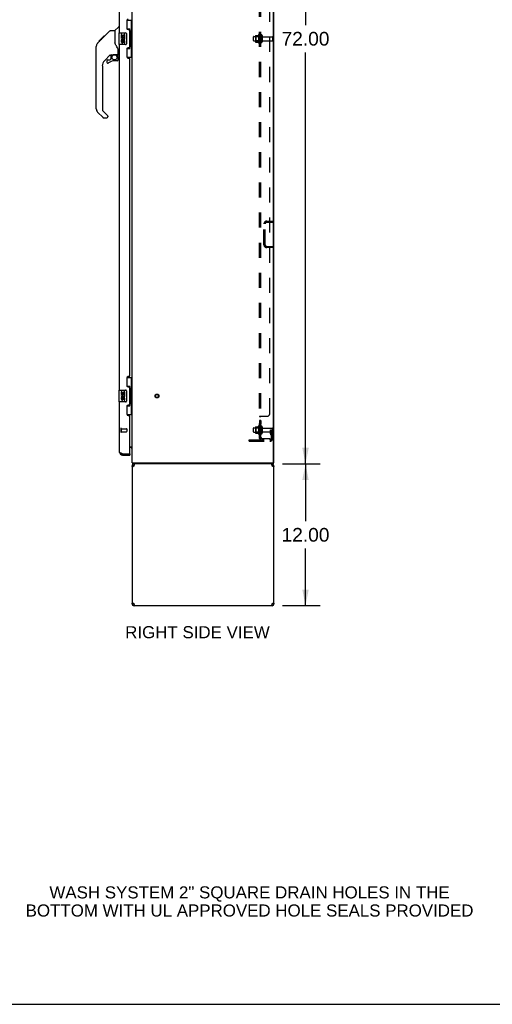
# Model space of a CAD drawing. Header units: inches. Extents: x 0 to 232, y 0 to 150.
# Tile 16 of 20: x 115 to 155, y 0 to 83. Entities that reach past the tile are written whole.
import ezdxf

# ---------------------------------------------------------------- set-up
doc = ezdxf.new("R2010")
doc.units = ezdxf.units.IN
doc.header["$LTSCALE"] = 12.75
doc.header["$MEASUREMENT"] = 0
doc.linetypes.add('HIDDEN', pattern=[0.2, 0.1, -0.1])
doc.layers.get('0').update_dxf_attribs({"linetype": 'CONTINUOUS'})
for name, color, linetype in [('02___PRT_ALL_AXES', 7, 'CONTINUOUS'), ('DEFAULT_2', 8, 'HIDDEN'), ('DIMENSIONS', 7, 'CONTINUOUS')]:
    doc.layers.add(name, color=color, linetype=linetype)
doc.styles.get("Standard").update_dxf_attribs({"font": 'arial.ttf'})
doc.dimstyles.new('DIMSTYLE_1', dxfattribs={"dimtxt": 1.159091, "dimasz": 1.363636, "dimexe": 0.09, "dimexo": 0.07, "dimgap": 0.0425, "dimtad": 0, "dimtih": 1, "dimtoh": 1, "dimzin": 4, "dimdsep": 46, "dimtxsty": 'Standard', "dimblk": '_FILLED', "dimblk1": '_FILLED', "dimblk2": '_FILLED', "dimcen": 0.09, "dimazin": 1, "dimtfac": 1, "dimtdec": 3, "dimtofl": 0, "dimtmove": 0, "dimatfit": 3, "dimldrblk": '_FILLED', "dimfxl": 1, "dimtolj": 1, "dimtzin": 4, "dimarcsym": 0})

# ---------------------------------------------------------------- blocks, each defined once
blk = doc.blocks.new('_FILLED')
at = {"color": 0, "linetype": 'ByBlock'}
blk.add_solid([(0, 0), (-1, 0.2), (-1, -0.2)], dxfattribs=at)
blk = doc.blocks.new('*D16')
at = {"layer": 'DIMENSIONS', "color": 2, "linetype": 'Continuous'}
for p, q in [((137.549, 117.751), (140.6, 117.751)), ((139.372, 117.751), (139.372, 82.91)), ((139.372, 45.751), (139.372, 80.592)), ((137.549, 45.751), (140.6, 45.751))]:
    blk.add_line(p, q, dxfattribs=at)
at = {"layer": 'DIMENSIONS', "color": 2, "linetype": 'Continuous', "xscale": 1.3636363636, "yscale": 1.3636363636, "zscale": 1.3636363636}
for p, rotation in [((139.372, 117.751), 90), ((139.372, 45.751), 270)]:
    blk.add_blockref('_FILLED', p, dxfattribs=dict(at, rotation=rotation))
at = {"layer": 'DIMENSIONS', "color": 2, "linetype": 'Continuous', "insert": (139.372, 82.33), "char_height": 1.1591, "width": 4.05035, "attachment_point": 2, "line_spacing_factor": 0.9}
blk.add_mtext('72.00', dxfattribs=at)
blk = doc.blocks.new('*D17')
at = {"layer": 'DIMENSIONS', "color": 2, "linetype": 'Continuous'}
for p, q in [((137.42, 45.751), (140.6, 45.751)), ((139.372, 45.751), (139.372, 40.91)), ((139.372, 33.751), (139.372, 38.592)), ((137.42, 33.751), (140.6, 33.751))]:
    blk.add_line(p, q, dxfattribs=at)
at = {"layer": 'DIMENSIONS', "color": 2, "linetype": 'Continuous', "xscale": 1.3636363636, "yscale": 1.3636363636, "zscale": 1.3636363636}
for p, rotation in [((139.372, 45.751), 90), ((139.372, 33.751), 270)]:
    blk.add_blockref('_FILLED', p, dxfattribs=dict(at, rotation=rotation))
at = {"layer": 'DIMENSIONS', "color": 2, "linetype": 'Continuous', "insert": (139.372, 40.33), "char_height": 1.1591, "width": 4.05035, "attachment_point": 2, "line_spacing_factor": 0.9}
blk.add_mtext('12.00', dxfattribs=at)

msp = doc.modelspace()

# ---------------------------------------------------------------- linework, layer by layer
at = {"color": 3, "linetype": 'Continuous'}
for p, q in [((124.709, 45.855), (124.709, 117.647)), ((136.657, 45.917), (136.657, 117.584)), ((136.709, 45.855), (136.709, 117.647)), ((123.651, 82.251), (123.651, 111.501)), ((124.255, 83.268), (124.255, 82.648)), ((124.385, 82.518), (124.445, 82.518)), ((124.505, 81.043), (124.505, 82.458)), ((123.651, 52.001), (123.651, 81.251)), ((124.445, 80.983), (124.385, 80.983)), ((124.255, 80.853), (124.255, 80.233)), ((124.385, 80.103), (124.445, 80.103)), ((124.505, 53.208), (124.505, 80.043)), ((124.255, 53.018), (124.255, 52.398)), ((124.445, 53.148), (124.385, 53.148)), ((124.385, 52.268), (124.445, 52.268)), ((124.505, 50.793), (124.505, 52.208)), ((123.651, 46.747), (123.651, 51.001)), ((124.255, 50.603), (124.255, 49.983)), ((124.445, 50.733), (124.385, 50.733)), ((124.385, 49.853), (124.445, 49.853)), ((124.505, 46.625), (124.505, 49.793)), ((124.505, 47.199), (124.709, 47.199)), ((123.897, 46.605), (124.485, 46.605)), ((123.897, 46.501), (124.505, 46.501)), ((124.709, 45.855), (136.657, 45.855)), ((124.709, 45.584), (124.709, 33.917)), ((124.875, 45.584), (124.883, 45.61)), ((124.883, 45.61), (124.89, 45.636)), ((136.535, 45.61), (136.542, 45.584)), ((136.709, 33.917), (136.709, 45.584)), ((124.883, 33.891), (124.875, 33.917)), ((124.875, 33.751), (136.542, 33.751)), ((136.535, 33.891), (136.527, 33.866)), ((136.542, 33.917), (136.535, 33.891))]:
    msp.add_line(p, q, dxfattribs=at)
at = {"color": 7, "linetype": 'Continuous'}
for p, q in [((123.263, 82.445), (123.56, 82.743)), ((123.651, 82.755), (123.588, 82.755)), ((124.268, 83.326), (124.709, 83.326)), ((124.305, 82.546), (124.305, 83.326)), ((124.305, 82.591), (124.532, 82.591)), ((124.532, 80.911), (124.532, 82.591)), ((124.67, 82.301), (124.67, 83.326)), ((121.907, 81.551), (122.317, 81.96)), ((122.075, 81.652), (122.208, 81.785)), ((122.075, 81.718), (122.142, 81.718)), ((122.224, 81.8), (122.157, 81.8)), ((122.216, 81.792), (122.18, 81.757)), ((122.216, 81.792), (122.84, 82.417)), ((122.233, 81.877), (122.3, 81.877)), ((122.317, 81.96), (122.319, 81.962)), ((122.317, 81.961), (122.384, 81.961)), ((122.384, 81.96), (122.317, 81.96)), ((122.319, 81.962), (122.386, 81.962)), ((122.896, 82.44), (123.257, 82.44)), ((123.257, 82.44), (123.257, 81.335)), ((123.591, 82.236), (123.591, 81.266)), ((123.606, 82.251), (124.146, 82.251)), ((124.245, 82.151), (124.245, 81.351)), ((124.569, 82.351), (124.569, 82.331)), ((124.569, 82.301), (124.569, 81.201)), ((124.691, 82.301), (124.569, 82.301)), ((124.691, 81.201), (124.691, 82.301)), ((121.67, 80.513), (121.67, 81.099)), ((121.682, 75.811), (121.682, 81.095)), ((121.797, 81.373), (122.075, 81.651)), ((121.903, 81.546), (121.906, 81.55)), ((121.903, 81.546), (121.97, 81.546)), ((121.906, 81.55), (121.973, 81.55)), ((121.907, 81.551), (121.974, 81.551)), ((122.055, 81.632), (121.988, 81.632)), ((122.102, 81.678), (122.075, 81.651)), ((123.277, 81.342), (123.257, 81.398)), ((123.306, 81.275), (123.277, 81.342)), ((124.146, 81.251), (123.606, 81.251)), ((124.305, 80.176), (124.305, 80.955)), ((124.305, 80.911), (124.532, 80.911)), ((124.691, 81.201), (124.569, 81.201)), ((124.569, 81.17), (124.569, 81.15)), ((124.67, 80.176), (124.67, 81.201)), ((122.868, 80.378), (122.367, 79.876)), ((122.827, 79.961), (122.899, 80.033)), ((122.903, 80.368), (122.903, 80.041)), ((122.945, 80.373), (123.033, 80.373)), ((123.21, 80.414), (123.218, 80.414)), ((123.218, 80.414), (123.513, 80.414)), ((123.395, 80.414), (123.475, 80.334)), ((123.467, 80.327), (123.461, 80.32)), ((123.513, 80.195), (123.532, 80.195)), ((123.532, 80.412), (123.532, 80.819)), ((123.532, 79.957), (123.532, 80.195)), ((123.572, 80.373), (123.651, 80.373)), ((124.268, 80.176), (124.709, 80.176)), ((122.194, 79.459), (122.194, 75.726)), ((122.588, 79.879), (122.588, 79.759)), ((122.666, 79.957), (122.819, 79.957)), ((123.454, 79.879), (123.218, 79.879)), ((122.25, 75.081), (121.797, 75.533)), ((122.217, 75.67), (122.652, 75.235)), ((122.305, 75.058), (122.588, 75.058)), ((122.666, 75.201), (122.666, 75.136)), ((124.268, 53.076), (124.709, 53.076)), ((124.305, 52.296), (124.305, 53.076)), ((124.67, 52.051), (124.67, 53.076)), ((123.591, 51.986), (123.591, 51.016)), ((123.606, 52.001), (124.146, 52.001)), ((124.245, 51.901), (124.245, 51.101)), ((124.305, 52.341), (124.532, 52.341)), ((124.532, 50.661), (124.532, 52.341)), ((124.569, 52.101), (124.569, 52.081)), ((124.691, 52.051), (124.569, 52.051)), ((124.569, 52.051), (124.569, 50.951)), ((124.691, 50.951), (124.691, 52.051)), ((124.146, 51.001), (123.606, 51.001)), ((124.691, 50.951), (124.569, 50.951)), ((124.569, 50.92), (124.569, 50.9)), ((124.67, 49.926), (124.67, 50.951)), ((124.305, 49.926), (124.305, 50.705)), ((124.305, 50.661), (124.532, 50.661)), ((124.268, 49.926), (124.709, 49.926)), ((124.566, 47.147), (124.505, 47.147)), ((123.897, 46.501), (123.897, 46.605)), ((124.485, 46.605), (124.505, 46.605)), ((124.505, 46.605), (124.505, 46.501)), ((124.759, 45.847), (124.769, 45.855)), ((124.786, 45.751), (124.786, 45.855)), ((136.657, 45.855), (136.709, 45.855)), ((136.657, 45.751), (136.657, 45.855)), ((124.709, 45.584), (124.813, 45.584)), ((124.772, 45.796), (124.774, 45.781)), ((136.657, 45.751), (124.786, 45.751)), ((124.875, 45.751), (124.875, 45.647)), ((124.894, 45.647), (124.875, 45.647)), ((136.542, 45.647), (136.523, 45.647)), ((136.542, 45.751), (136.542, 45.647)), ((136.602, 45.557), (136.601, 45.547)), ((136.605, 45.584), (136.709, 45.584)), ((124.813, 33.917), (124.709, 33.917)), ((124.815, 33.945), (124.817, 33.955)), ((124.834, 33.871), (124.834, 33.944)), ((124.875, 33.855), (124.894, 33.855)), ((124.875, 33.751), (124.875, 33.855)), ((136.523, 33.855), (136.542, 33.855)), ((136.542, 33.751), (136.542, 33.855)), ((136.584, 33.871), (136.584, 33.944)), ((136.709, 33.917), (136.605, 33.917)), ((0, 0), (231.818, 0))]:
    msp.add_line(p, q, dxfattribs=at)
for points in [[(124.496, 82.49), (124.498, 82.493), (124.503, 82.502), (124.508, 82.509), (124.512, 82.517), (124.516, 82.524), (124.52, 82.53), (124.522, 82.536), (124.525, 82.542), (124.527, 82.547), (124.529, 82.551), (124.53, 82.556), (124.531, 82.56), (124.531, 82.564), (124.532, 82.567)], [(122.18, 81.757), (122.158, 81.734), (122.136, 81.712), (122.102, 81.678)], [(122.84, 82.417), (122.848, 82.423), (122.856, 82.429), (122.866, 82.434), (122.875, 82.437), (122.885, 82.439), (122.896, 82.44)], [(124.239, 82.187), (124.241, 82.181), (124.242, 82.175), (124.244, 82.169), (124.245, 82.163), (124.245, 82.157), (124.245, 82.151)], [(121.797, 81.373), (121.778, 81.352), (121.752, 81.32), (121.73, 81.284), (121.712, 81.246), (121.698, 81.207), (121.689, 81.166), (121.683, 81.125), (121.682, 81.095)], [(123.479, 80.99), (123.431, 81.06), (123.382, 81.137), (123.341, 81.207), (123.306, 81.275)], [(123.532, 80.819), (123.532, 80.842), (123.527, 80.877), (123.518, 80.911), (123.506, 80.943), (123.49, 80.973), (123.479, 80.99)], [(124.245, 81.351), (124.245, 81.344), (124.245, 81.338), (124.244, 81.332), (124.242, 81.326), (124.241, 81.32), (124.239, 81.314)], [(124.532, 80.934), (124.531, 80.938), (124.531, 80.941), (124.53, 80.945), (124.529, 80.95), (124.527, 80.954), (124.525, 80.96), (124.522, 80.965), (124.52, 80.971), (124.516, 80.978), (124.512, 80.984), (124.508, 80.992), (124.503, 81), (124.498, 81.008), (124.496, 81.012)], [(123.033, 80.373), (123.041, 80.373), (123.049, 80.375), (123.059, 80.378), (123.071, 80.382), (123.084, 80.387), (123.099, 80.392), (123.116, 80.398), (123.133, 80.403), (123.152, 80.407), (123.172, 80.411), (123.191, 80.413), (123.21, 80.414)], [(123.512, 80.195), (123.512, 80.209), (123.51, 80.223), (123.508, 80.236), (123.504, 80.25), (123.499, 80.263), (123.493, 80.275), (123.486, 80.288), (123.479, 80.299), (123.47, 80.31), (123.461, 80.32)], [(123.475, 80.334), (123.475, 80.334), (123.474, 80.334), (123.473, 80.333), (123.472, 80.332), (123.471, 80.33), (123.467, 80.327)], [(124.239, 51.937), (124.241, 51.931), (124.242, 51.925), (124.244, 51.919), (124.245, 51.913), (124.245, 51.907), (124.245, 51.901)], [(124.496, 52.24), (124.498, 52.243), (124.503, 52.252), (124.508, 52.259), (124.512, 52.267), (124.516, 52.274), (124.52, 52.28), (124.522, 52.286), (124.525, 52.292), (124.527, 52.297), (124.529, 52.301), (124.53, 52.306), (124.531, 52.31), (124.531, 52.314), (124.532, 52.317)], [(124.245, 51.101), (124.245, 51.094), (124.245, 51.088), (124.244, 51.082), (124.242, 51.076), (124.241, 51.07), (124.239, 51.064)], [(124.532, 50.684), (124.531, 50.688), (124.531, 50.691), (124.53, 50.695), (124.529, 50.7), (124.527, 50.704), (124.525, 50.71), (124.522, 50.715), (124.52, 50.721), (124.516, 50.728), (124.512, 50.734), (124.508, 50.742), (124.503, 50.75), (124.498, 50.758), (124.496, 50.762)], [(124.68, 47.09), (124.679, 47.091), (124.679, 47.091), (124.68, 47.092), (124.68, 47.093), (124.681, 47.093), (124.682, 47.095), (124.683, 47.096), (124.685, 47.097), (124.687, 47.099)], [(124.687, 47.099), (124.69, 47.102), (124.693, 47.103), (124.695, 47.105), (124.697, 47.107)], [(124.697, 47.107), (124.699, 47.109), (124.701, 47.111), (124.703, 47.113), (124.704, 47.115)], [(124.704, 47.115), (124.706, 47.116), (124.707, 47.118), (124.708, 47.12), (124.708, 47.122), (124.708, 47.123), (124.709, 47.124)], [(124.759, 45.847), (124.761, 45.845), (124.762, 45.842), (124.764, 45.839), (124.765, 45.835), (124.767, 45.831), (124.768, 45.826), (124.769, 45.822), (124.77, 45.817), (124.771, 45.812), (124.771, 45.806), (124.772, 45.801), (124.772, 45.796)], [(124.774, 45.781), (124.774, 45.776), (124.775, 45.772), (124.775, 45.768), (124.776, 45.765), (124.777, 45.762), (124.777, 45.759), (124.778, 45.757), (124.779, 45.755), (124.781, 45.753), (124.782, 45.752), (124.783, 45.751), (124.784, 45.751), (124.786, 45.751)], [(124.817, 45.547), (124.815, 45.557), (124.813, 45.57), (124.813, 45.584)], [(136.605, 45.584), (136.604, 45.57), (136.602, 45.557)], [(124.813, 33.917), (124.813, 33.931), (124.815, 33.945)], [(136.601, 33.955), (136.602, 33.945), (136.604, 33.931), (136.605, 33.917)]]:
    msp.add_lwpolyline(points, dxfattribs=at)
at = {"color": 3, "linetype": 'Continuous'}
for points in [[(123.818, 46.634), (123.803, 46.64), (123.788, 46.646), (123.774, 46.652), (123.76, 46.658), (123.747, 46.664), (123.735, 46.67), (123.723, 46.676), (123.712, 46.682), (123.702, 46.688), (123.692, 46.694), (123.684, 46.7), (123.676, 46.706), (123.669, 46.711), (123.664, 46.717), (123.659, 46.723), (123.655, 46.729), (123.653, 46.735), (123.651, 46.741), (123.651, 46.747)], [(123.897, 46.605), (123.881, 46.611), (123.865, 46.616), (123.849, 46.622), (123.833, 46.628), (123.818, 46.634)], [(124.757, 45.502), (124.743, 45.516), (124.731, 45.529), (124.721, 45.543), (124.714, 45.557), (124.71, 45.57), (124.709, 45.584)], [(124.832, 45.557), (124.811, 45.543), (124.792, 45.529), (124.774, 45.516), (124.757, 45.502)], [(124.875, 45.584), (124.853, 45.57), (124.832, 45.557)], [(124.89, 45.636), (124.898, 45.66), (124.906, 45.682), (124.913, 45.702), (124.921, 45.719), (124.928, 45.732), (124.936, 45.742), (124.944, 45.749)], [(136.466, 45.751), (136.474, 45.749), (136.481, 45.742), (136.489, 45.732), (136.496, 45.719), (136.504, 45.702), (136.512, 45.682), (136.519, 45.66)], [(136.519, 45.66), (136.527, 45.636), (136.535, 45.61)], [(136.606, 45.543), (136.585, 45.557), (136.564, 45.57), (136.542, 45.584)], [(136.66, 45.502), (136.643, 45.516), (136.625, 45.529), (136.606, 45.543)], [(136.709, 45.584), (136.707, 45.57), (136.703, 45.557), (136.696, 45.543), (136.686, 45.529), (136.674, 45.516), (136.66, 45.502)], [(124.709, 33.917), (124.71, 33.931), (124.714, 33.945), (124.721, 33.958), (124.731, 33.972), (124.743, 33.986), (124.757, 33.999)], [(124.757, 33.999), (124.774, 33.986), (124.792, 33.972), (124.811, 33.958)], [(124.811, 33.958), (124.832, 33.945), (124.853, 33.931), (124.875, 33.917)], [(124.898, 33.842), (124.89, 33.866), (124.883, 33.891)], [(124.951, 33.751), (124.944, 33.753), (124.936, 33.759), (124.928, 33.769), (124.921, 33.782), (124.913, 33.799), (124.906, 33.819), (124.898, 33.842)], [(136.527, 33.866), (136.519, 33.842), (136.512, 33.819), (136.504, 33.799), (136.496, 33.782), (136.489, 33.769), (136.481, 33.759), (136.474, 33.753), (136.466, 33.751)], [(136.542, 33.917), (136.564, 33.931), (136.585, 33.945)], [(136.585, 33.945), (136.606, 33.958), (136.625, 33.972), (136.643, 33.986), (136.66, 33.999)], [(136.66, 33.999), (136.674, 33.986), (136.686, 33.972), (136.696, 33.958), (136.703, 33.945), (136.707, 33.931), (136.709, 33.917)]]:
    msp.add_lwpolyline(points, dxfattribs=at)
at = {"color": 7, "linetype": 'Continuous'}
msp.add_circle((123.218, 80.174), 0.217, dxfattribs=at)
at = {"color": 3, "linetype": 'Continuous'}
for centre, radius, start, end in [((124.385, 83.268), 0.13, 90, 180), ((124.385, 82.648), 0.13, 180, 270), ((124.445, 82.458), 0.06, 0, 90), ((124.385, 80.853), 0.13, 90, 180), ((124.445, 81.043), 0.06, 270, 360), ((124.385, 80.233), 0.13, 180, 270), ((124.445, 80.043), 0.06, 0, 90), ((124.385, 53.018), 0.13, 90, 180), ((124.445, 53.208), 0.06, 270, 360), ((124.385, 52.398), 0.13, 180, 270), ((124.445, 52.208), 0.06, 0, 90), ((124.385, 50.603), 0.13, 90, 180), ((124.445, 50.793), 0.06, 270, 360), ((124.385, 49.983), 0.13, 180, 270), ((124.445, 49.793), 0.06, 0, 90), ((123.897, 46.747), 0.246, 180, 270), ((124.485, 46.625), 0.02, 270, 360), ((136.594, 45.917), 0.0625, 270, 360), ((124.875, 45.584), 0.167, 90, 180), ((136.542, 45.584), 0.167, 0, 81), ((124.875, 33.917), 0.167, 180, 270), ((136.542, 33.917), 0.167, 270, 360)]:
    msp.add_arc(centre, radius, start, end, dxfattribs=at)
at = {"color": 7, "linetype": 'Continuous'}
for centre, radius, start, end in [((123.588, 82.715), 0.0394, 90, 135), ((123.277, 82.431), 0.0197, 135, 180), ((123.606, 82.236), 0.015, 90, 180), ((124.146, 82.151), 0.1, 21.20502, 90), ((121.69, 81.099), 0.0197, 110.96309, 180), ((123.606, 81.266), 0.015, 180, 270), ((124.146, 81.351), 0.1, 270, 338.80036), ((121.69, 80.513), 0.0197, 180, 246.39296), ((122.945, 80.176), 0.197, 90, 127.44051), ((122.891, 80.041), 0.0118, 315, 360), ((123.336, 80.195), 0.197, 0, 45), ((123.513, 80.434), 0.0197, 270, 360), ((123.572, 80.412), 0.0394, 180, 270), ((122.784, 79.459), 0.591, 135, 180), ((122.666, 79.879), 0.0787, 90, 180), ((122.666, 79.759), 0.0787, 180, 309.5212), ((123.218, 79.091), 0.787, 90, 129.5212), ((122.819, 79.969), 0.0118, 270, 315), ((123.454, 79.957), 0.0787, 270, 360), ((122.076, 75.811), 0.394, 180, 225), ((122.273, 75.726), 0.0787, 180, 225), ((122.305, 75.136), 0.0787, 225, 270), ((122.588, 75.136), 0.0787, 270, 360), ((122.619, 75.201), 0.0472, 0, 45), ((123.606, 51.986), 0.015, 90, 180), ((124.146, 51.901), 0.1, 21.20502, 90), ((123.606, 51.016), 0.015, 180, 270), ((124.146, 51.101), 0.1, 270, 338.80036), ((124.566, 47.004), 0.142, 0, 90), ((123.897, 46.747), 0.142, 228.63357, 270), ((123.815, 46.891), 0.26, 270, 272.59369), ((124.955, 45.997), 0.246, 215.33047, 217.39407), ((124.875, 45.584), 0.0625, 90, 180), ((136.542, 45.584), 0.0625, 0, 90), ((124.875, 33.917), 0.0625, 180, 270), ((136.542, 33.917), 0.0625, 270, 360)]:
    msp.add_arc(centre, radius, start, end, dxfattribs=at)
for centre, start_param, end_param in [((124.464, 82.341), -1.51401, -0.699287), ((124.464, 82.341), -2.442306, -1.627583), ((124.464, 81.16), -1.51401, -0.699287), ((124.464, 81.16), -2.442306, -1.627583), ((124.464, 52.091), -1.51401, -0.699287), ((124.464, 52.091), -2.442306, -1.627583), ((124.464, 50.91), -1.51401, -0.699287), ((124.464, 50.91), -2.442306, -1.627583)]:
    msp.add_ellipse(centre, major_axis=(0, 0.18), ratio=0.579493, start_param=start_param, end_param=end_param, dxfattribs=at)
at = {"layer": '02___PRT_ALL_AXES', "color": 7, "linetype": 'Continuous'}
for p, q in [((123.794, 82.096), (123.794, 81.866)), ((123.856, 82.096), (123.794, 82.096)), ((123.794, 81.866), (124.055, 81.866)), ((123.864, 81.83), (123.806, 81.855)), ((123.856, 81.929), (123.856, 82.096)), ((123.919, 81.929), (123.856, 81.929)), ((123.919, 82.065), (123.919, 81.929)), ((123.98, 82.065), (123.919, 82.065)), ((123.98, 81.929), (123.98, 82.065)), ((124.045, 81.929), (123.98, 81.929)), ((124.055, 81.866), (124.028, 81.847)), ((124.045, 82.096), (124.045, 81.929)), ((124.108, 82.096), (124.045, 82.096)), ((124.09, 81.866), (124.108, 81.866)), ((124.108, 81.866), (124.108, 82.096)), ((123.794, 81.635), (123.794, 81.499)), ((123.856, 81.635), (123.794, 81.635)), ((123.856, 81.499), (123.856, 81.635)), ((123.919, 81.541), (123.919, 81.499)), ((123.98, 81.479), (123.98, 81.548)), ((124.045, 81.541), (124.045, 81.405)), ((124.045, 81.405), (124.108, 81.405)), ((124.108, 81.405), (124.108, 81.541)), ((123.856, 51.846), (123.794, 51.846)), ((123.794, 51.846), (123.794, 51.616)), ((123.856, 51.679), (123.856, 51.846)), ((123.98, 51.815), (123.919, 51.815)), ((123.919, 51.815), (123.919, 51.679)), ((123.98, 51.679), (123.98, 51.815)), ((124.108, 51.846), (124.045, 51.846)), ((124.045, 51.846), (124.045, 51.679)), ((124.108, 51.616), (124.108, 51.846)), ((123.794, 51.616), (124.055, 51.616)), ((123.856, 51.385), (123.794, 51.385)), ((123.794, 51.385), (123.794, 51.249)), ((123.864, 51.58), (123.806, 51.605)), ((123.919, 51.679), (123.856, 51.679)), ((123.856, 51.249), (123.856, 51.385)), ((123.919, 51.291), (123.919, 51.249)), ((124.045, 51.679), (123.98, 51.679)), ((123.98, 51.229), (123.98, 51.298)), ((124.055, 51.616), (124.028, 51.597)), ((124.045, 51.291), (124.045, 51.155)), ((124.045, 51.155), (124.108, 51.155)), ((124.09, 51.616), (124.108, 51.616)), ((124.108, 51.155), (124.108, 51.291))]:
    msp.add_line(p, q, dxfattribs=at)
at = {"layer": '02___PRT_ALL_AXES', "color": 8, "linetype": 'HIDDEN'}
for p, q in [((135.01, 81.934), (135.605, 81.934)), ((135.41, 82.106), (135.41, 81.395)), ((135.48, 82.001), (135.48, 82.085)), ((135.605, 82.001), (135.48, 82.001)), ((135.48, 82.001), (135.48, 81.501)), ((135.605, 82.001), (135.605, 81.501)), ((135.773, 81.917), (136.575, 81.917)), ((135.01, 81.568), (135.605, 81.568)), ((135.605, 81.501), (135.48, 81.501)), ((135.48, 81.416), (135.48, 81.501)), ((135.773, 81.585), (136.575, 81.585)), ((135.605, 49.421), (135.48, 49.421)), ((135.48, 49.421), (135.48, 49.104)), ((135.605, 49.385), (135.48, 49.385)), ((135.605, 49.421), (135.605, 49.104)), ((123.798, 48.729), (124.245, 48.729)), ((123.798, 48.729), (123.798, 48.481)), ((123.798, 48.481), (124.245, 48.481)), ((135.01, 48.809), (135.605, 48.809)), ((135.01, 48.443), (135.605, 48.443)), ((135.41, 48.981), (135.41, 48.27)), ((135.605, 49.14), (135.48, 49.14)), ((135.605, 49.104), (135.48, 49.104)), ((135.48, 48.876), (135.48, 48.96)), ((135.605, 48.876), (135.48, 48.876)), ((135.48, 48.876), (135.48, 48.376)), ((135.605, 48.376), (135.48, 48.376)), ((135.48, 48.291), (135.48, 48.376)), ((135.605, 48.876), (135.605, 48.376)), ((135.773, 48.792), (136.575, 48.792)), ((135.773, 48.46), (136.575, 48.46))]:
    msp.add_line(p, q, dxfattribs=at)
msp.add_circle((126.813, 51.501), 0.124, dxfattribs=at)
at = {"layer": '02___PRT_ALL_AXES', "color": 7, "linetype": 'Continuous'}
for centre, radius, start, end in [((123.951, 81.793), 0.157, 156.59665, 341.87913), ((123.951, 81.793), 0.0943, 156.59665, 35.11217), ((123.951, 81.793), 0.157, 25.73705, 27.8532), ((123.954, 81.793), 0.154, 341.41988, 26.19629), ((123.888, 81.499), 0.0943, 180, 248.67039), ((123.888, 81.499), 0.0943, 248.69989, 347.43379), ((123.888, 81.499), 0.0314, 180, 0.04847), ((124.014, 81.541), 0.0943, 0, 180), ((124.014, 81.536), 0.0362, 83.42855, 161.76278), ((124.014, 81.541), 0.0314, 0, 81.22946), ((123.951, 51.543), 0.157, 156.59665, 341.87913), ((123.888, 51.249), 0.0943, 180, 248.67039), ((123.888, 51.249), 0.0943, 248.69989, 347.43379), ((123.951, 51.543), 0.0943, 156.59665, 35.11217), ((123.888, 51.249), 0.0314, 180, 0.04847), ((124.014, 51.291), 0.0943, 0, 180), ((124.014, 51.286), 0.0362, 83.42855, 161.76278), ((124.014, 51.291), 0.0314, 0, 81.22946), ((123.951, 51.543), 0.157, 25.73705, 27.8532), ((123.954, 51.543), 0.154, 341.41988, 26.19629)]:
    msp.add_arc(centre, radius, start, end, dxfattribs=at)
at = {"layer": '02___PRT_ALL_AXES', "color": 8, "linetype": 'HIDDEN'}
for centre, radius, start, end in [((136.01, 81.751), 0.698, 149.33687, 156.03207), ((135.441, 82.085), 0.0384, 0, 145.55034), ((136.01, 81.751), 0.698, 203.96793, 210.66313), ((135.441, 81.416), 0.0384, 214.44966, 360), ((136.01, 48.626), 0.698, 149.33687, 156.03207), ((135.441, 48.96), 0.0384, 0, 145.55034), ((136.01, 48.626), 0.698, 203.96793, 210.66313), ((135.441, 48.291), 0.0384, 214.44966, 360)]:
    msp.add_arc(centre, radius, start, end, dxfattribs=at)
at = {"layer": 'DEFAULT_2', "color": 8, "linetype": 'HIDDEN'}
for p, q in [((135.48, 47.907), (135.48, 115.594)), ((135.605, 47.907), (135.605, 115.594)), ((136.355, 50.032), (136.355, 113.469)), ((134.98, 81.598), (134.98, 81.904)), ((135.144, 82.006), (135.144, 81.495)), ((135.164, 81.934), (135.144, 81.954)), ((135.154, 82.028), (135.382, 82.028)), ((135.46, 81.934), (135.164, 81.934)), ((135.164, 81.934), (135.164, 81.567)), ((135.46, 81.934), (135.48, 81.954)), ((135.46, 81.934), (135.46, 81.567)), ((135.711, 82.015), (135.711, 81.486)), ((136.605, 81.615), (136.605, 81.887)), ((135.164, 81.567), (135.144, 81.547)), ((135.154, 81.473), (135.382, 81.473)), ((135.46, 81.567), (135.164, 81.567)), ((135.46, 81.567), (135.48, 81.547)), ((135.855, 64.31), (135.855, 66.067)), ((135.959, 64.31), (135.959, 66.067)), ((136.101, 66.313), (136.605, 66.313)), ((136.101, 66.209), (136.605, 66.209)), ((136.605, 66.313), (136.605, 66.209)), ((136.101, 64.167), (136.605, 64.167)), ((136.605, 64.063), (136.101, 64.063)), ((136.605, 64.063), (136.605, 64.167)), ((135.605, 49.747), (135.48, 49.747)), ((135.534, 49.782), (136.105, 49.782)), ((123.755, 48.747), (123.755, 48.463)), ((123.798, 48.747), (123.798, 48.463)), ((124.255, 48.719), (124.255, 48.491)), ((134.98, 48.473), (134.98, 48.779)), ((135.144, 48.881), (135.144, 48.37)), ((135.164, 48.809), (135.144, 48.829)), ((135.164, 48.442), (135.144, 48.422)), ((135.154, 48.903), (135.382, 48.903)), ((135.46, 48.809), (135.164, 48.809)), ((135.164, 48.809), (135.164, 48.442)), ((135.46, 48.442), (135.164, 48.442)), ((135.46, 48.809), (135.48, 48.829)), ((135.46, 48.809), (135.46, 48.442)), ((135.46, 48.442), (135.48, 48.422)), ((135.711, 48.89), (135.711, 48.361)), ((136.411, 48.626), (136.501, 48.626)), ((136.411, 48.285), (136.411, 48.626)), ((136.515, 48.451), (136.411, 48.451)), ((136.501, 48.626), (136.605, 48.626)), ((136.501, 47.924), (136.501, 48.626)), ((136.515, 48.285), (136.515, 48.626)), ((136.605, 48.626), (136.565, 48.626)), ((136.605, 47.924), (136.605, 48.762)), ((134.605, 47.782), (136.358, 47.782)), ((134.605, 47.678), (134.605, 47.782)), ((134.605, 47.678), (136.358, 47.678)), ((134.852, 47.678), (134.852, 47.782)), ((135.108, 47.678), (135.108, 47.782)), ((135.154, 48.348), (135.382, 48.348)), ((135.605, 47.907), (135.48, 47.907)), ((135.534, 47.868), (135.63, 47.948)), ((135.717, 47.907), (136.355, 47.907)), ((136.355, 47.907), (136.355, 47.782)), ((136.432, 48.218), (136.481, 48.151)), ((136.516, 48.279), (136.565, 48.211))]:
    msp.add_line(p, q, dxfattribs=at)
for points in [[(135.499, 49.765), (135.496, 49.763), (135.493, 49.762), (135.49, 49.76), (135.487, 49.758), (135.485, 49.756), (135.483, 49.755), (135.482, 49.753), (135.481, 49.751), (135.48, 49.749), (135.48, 49.748), (135.48, 49.747)], [(135.493, 49.762), (135.49, 49.76), (135.487, 49.758), (135.485, 49.756), (135.483, 49.755), (135.482, 49.753), (135.481, 49.751), (135.48, 49.749), (135.48, 49.748), (135.48, 49.747)], [(135.506, 49.768), (135.502, 49.766), (135.499, 49.765)], [(135.534, 49.782), (135.531, 49.78), (135.529, 49.779), (135.526, 49.777), (135.523, 49.776), (135.52, 49.774), (135.516, 49.772), (135.513, 49.771), (135.506, 49.768)], [(135.531, 49.78), (135.529, 49.779), (135.526, 49.777)], [(135.619, 49.762), (135.615, 49.759), (135.613, 49.758), (135.611, 49.757), (135.61, 49.755), (135.608, 49.754), (135.607, 49.752), (135.606, 49.751), (135.605, 49.749), (135.605, 49.748), (135.605, 49.747)], [(135.606, 49.751), (135.605, 49.749), (135.605, 49.748), (135.605, 49.747)], [(135.611, 49.757), (135.61, 49.755), (135.608, 49.754), (135.607, 49.752)], [(135.63, 49.782), (135.63, 49.78), (135.631, 49.778), (135.631, 49.777), (135.63, 49.775), (135.63, 49.774), (135.629, 49.772), (135.628, 49.77), (135.627, 49.769), (135.626, 49.767), (135.624, 49.766), (135.623, 49.765), (135.621, 49.763), (135.619, 49.762)], [(135.626, 49.767), (135.624, 49.766), (135.623, 49.765), (135.621, 49.763)], [(135.63, 49.775), (135.63, 49.774), (135.629, 49.772), (135.628, 49.77), (135.627, 49.769)], [(135.63, 49.782), (135.63, 49.78), (135.631, 49.778), (135.631, 49.777)], [(135.509, 47.884), (135.502, 47.887), (135.499, 47.888), (135.496, 47.89), (135.493, 47.891), (135.49, 47.893), (135.487, 47.895), (135.485, 47.896), (135.483, 47.898), (135.482, 47.9), (135.481, 47.902), (135.48, 47.904), (135.48, 47.905), (135.48, 47.907)], [(135.534, 47.868), (135.531, 47.871), (135.529, 47.873), (135.526, 47.875), (135.523, 47.877), (135.52, 47.879), (135.516, 47.88), (135.513, 47.882), (135.509, 47.884)], [(135.609, 47.93), (135.609, 47.93), (135.608, 47.93), (135.608, 47.93), (135.608, 47.929), (135.607, 47.929), (135.607, 47.929), (135.606, 47.928), (135.606, 47.928), (135.605, 47.928), (135.605, 47.927), (135.604, 47.927), (135.603, 47.927), (135.603, 47.926), (135.602, 47.926), (135.601, 47.926), (135.601, 47.925), (135.6, 47.925), (135.599, 47.925), (135.599, 47.924), (135.598, 47.924), (135.597, 47.924), (135.597, 47.923), (135.596, 47.923), (135.595, 47.922), (135.594, 47.922), (135.593, 47.922), (135.593, 47.921), (135.592, 47.921), (135.591, 47.921), (135.59, 47.92), (135.589, 47.92), (135.588, 47.92), (135.587, 47.919), (135.587, 47.919), (135.586, 47.918), (135.585, 47.918), (135.584, 47.918), (135.583, 47.917), (135.582, 47.917), (135.581, 47.916), (135.58, 47.916), (135.579, 47.916), (135.578, 47.915), (135.577, 47.915), (135.576, 47.915), (135.575, 47.914), (135.573, 47.914), (135.572, 47.913), (135.571, 47.913), (135.57, 47.913), (135.569, 47.912), (135.568, 47.912), (135.567, 47.912), (135.566, 47.911), (135.564, 47.911), (135.563, 47.911), (135.562, 47.91), (135.561, 47.91), (135.56, 47.91), (135.559, 47.91), (135.558, 47.909), (135.557, 47.909), (135.556, 47.909), (135.555, 47.909), (135.554, 47.908), (135.553, 47.908), (135.552, 47.908), (135.551, 47.908), (135.55, 47.908), (135.549, 47.907), (135.549, 47.907), (135.548, 47.907), (135.547, 47.907), (135.546, 47.907), (135.546, 47.907), (135.545, 47.907), (135.545, 47.907)], [(135.545, 47.907), (135.545, 47.907), (135.545, 47.907), (135.545, 47.907), (135.545, 47.907), (135.545, 47.907), (135.545, 47.907), (135.546, 47.907), (135.546, 47.907), (135.547, 47.907), (135.548, 47.907), (135.548, 47.907)], [(135.623, 47.934), (135.619, 47.93), (135.617, 47.928), (135.615, 47.926), (135.613, 47.924), (135.611, 47.922), (135.61, 47.919), (135.608, 47.917), (135.607, 47.915), (135.606, 47.912), (135.605, 47.91), (135.605, 47.909), (135.605, 47.907)], [(135.605, 47.927), (135.605, 47.927), (135.606, 47.928), (135.606, 47.928), (135.607, 47.929), (135.607, 47.929), (135.608, 47.929), (135.608, 47.929), (135.608, 47.93), (135.608, 47.93), (135.609, 47.93), (135.609, 47.93)], [(135.63, 47.948), (135.63, 47.947), (135.631, 47.946), (135.631, 47.945), (135.63, 47.944), (135.63, 47.943), (135.629, 47.942), (135.628, 47.941), (135.627, 47.939), (135.626, 47.938), (135.624, 47.936), (135.623, 47.934)]]:
    msp.add_lwpolyline(points, dxfattribs=at)
for radius in [0.164, 0.124]:
    msp.add_circle((126.813, 51.501), radius, dxfattribs=at)
for centre, radius, start, end in [((135.01, 81.904), 0.03, 90, 180.00001), ((135.154, 82.018), 0.01, 90, 174.80617), ((135.285, 82.006), 0.141, 174.79195, 180), ((135.363, 82.038), 0.01, 270, 336.03207), ((135.658, 82.015), 0.053, 0, 180), ((135.773, 81.979), 0.0625, 180, 270), ((136.575, 81.887), 0.03, 360, 90), ((135.01, 81.598), 0.03, 179.99999, 270), ((135.285, 81.495), 0.141, 180, 185.20805), ((135.154, 81.483), 0.01, 185.19383, 270), ((135.363, 81.463), 0.01, 23.96793, 90), ((135.658, 81.486), 0.053, 180, 360), ((135.773, 81.522), 0.0625, 90, 180), ((136.575, 81.615), 0.03, 270, 0), ((136.101, 66.067), 0.246, 90, 180), ((136.101, 66.067), 0.142, 90, 180), ((136.101, 64.31), 0.246, 180, 270), ((136.101, 64.31), 0.142, 180, 270), ((136.105, 50.032), 0.25, 270, 360), ((123.776, 48.747), 0.0215, 0, 180), ((123.776, 48.463), 0.0215, 180, 360), ((124.245, 48.719), 0.01, 0, 90), ((124.245, 48.491), 0.01, 270, 360), ((135.01, 48.779), 0.03, 90, 180.00001), ((135.01, 48.473), 0.03, 179.99999, 270), ((135.154, 48.893), 0.01, 90, 174.80617), ((135.285, 48.881), 0.141, 174.79195, 180), ((135.285, 48.37), 0.141, 180, 185.20805), ((135.154, 48.358), 0.01, 185.19383, 270), ((135.363, 48.913), 0.01, 270, 336.03207), ((135.658, 48.89), 0.053, 0, 180), ((135.658, 48.361), 0.053, 180, 360), ((135.773, 48.854), 0.0625, 180, 270), ((135.773, 48.397), 0.0625, 90, 180), ((136.575, 48.762), 0.03, 360, 90), ((136.575, 48.49), 0.03, 270, 0), ((135.363, 48.338), 0.01, 23.96793, 90), ((135.717, 48.019), 0.237, 180, 270), ((135.717, 48.019), 0.112, 180, 270), ((136.358, 47.924), 0.246, 270, 360), ((136.358, 47.924), 0.142, 270, 360), ((136.525, 48.285), 0.114, 180, 215.75389), ((136.397, 48.09), 0.104, 0, 35.75389), ((136.525, 48.285), 0.01, 180, 215.75389), ((136.397, 48.09), 0.208, 0, 35.75389)]:
    msp.add_arc(centre, radius, start, end, dxfattribs=at)

# ---------------------------------------------------------------- texts
at = {"layer": 'DIMENSIONS', "color": 2, "linetype": 'Continuous', "char_height": 1.02273, "attachment_point": 2, "line_spacing_factor": 0.9}
for s, insert, width in [('RIGHT SIDE VIEW', (130.239, 32.015), 12.19669), ('WASH SYSTEM 2" SQUARE DRAIN HOLES IN THE\\PBOTTOM WITH UL APPROVED HOLE SEALS PROVIDED', (134.642, 9.988), 37.79148)]:
    msp.add_mtext(s, dxfattribs=dict(at, insert=insert, width=width))

# ---------------------------------------------------------------- dimensions: what is measured, and where the dimension line sits
at = {"layer": 'DIMENSIONS', "color": 2, "linetype": 'Continuous'}
for base, p1, p2, picture, middle in [((139.372, 45.751), (137.479, 117.751), (137.479, 45.751), '*D16', (139.372, 81.744)), ((139.372, 33.751), (137.35, 45.751), (137.35, 33.751), '*D17', (139.422, 39.744))]:
    dim = msp.add_linear_dim(base=base, p1=p1, p2=p2, angle=270, dimstyle='DIMSTYLE_1', dxfattribs=at)
    dim.commit()
    dim.dimension.update_dxf_attribs({"geometry": picture, "text_midpoint": middle, "dimtype": 160})

doc.saveas('drawing.dxf')
